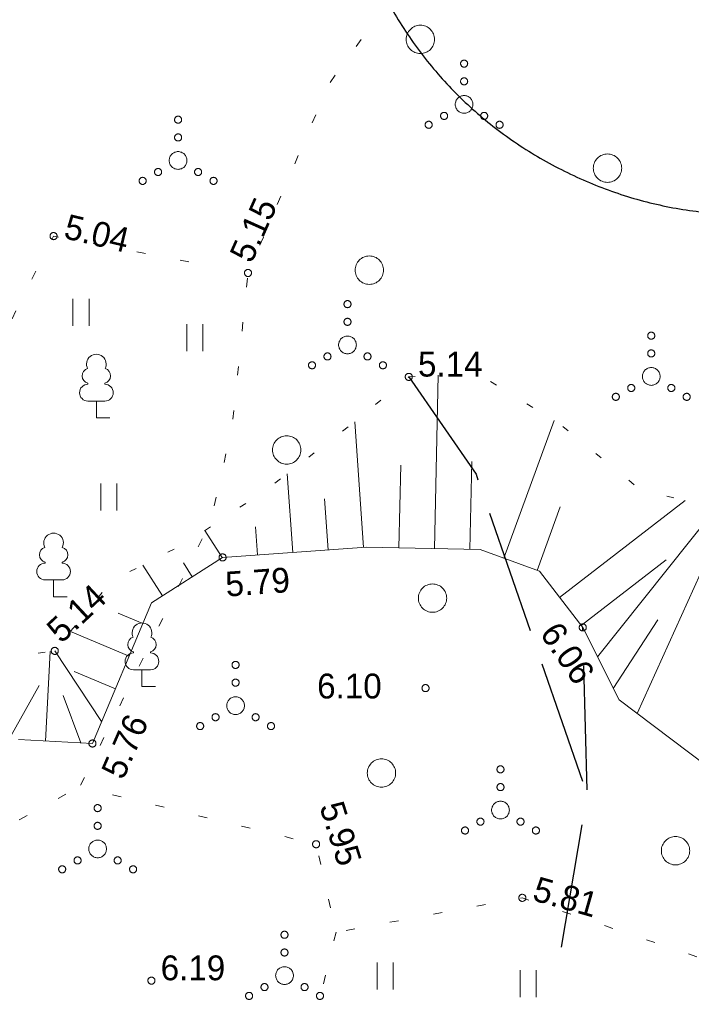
# Model space of a CAD drawing. Header units: metres. Extents: x 538891 to 1080079, y 6588829 to 13178720.
# Tile 185 of 256: x 539945 to 539964, y 6589059 to 6589086. Entities that reach past the tile are written whole.
import ezdxf

# ---------------------------------------------------------------- set-up
doc = ezdxf.new("R2010")
doc.units = ezdxf.units.M
doc.header["$LTSCALE"] = 0.4
for name, pattern in [('KOLVIK', [3.125, 0.625, -2.5]), ('NOLVAALL', [3, 0.5, -2.5]), ('TEERADA', [11.25, 8.75, -2.5])]:
    doc.linetypes.add(name, pattern=pattern)
doc.layers.add('DENDRO', color=7, linetype='Continuous')
doc.layers.add('GEO', color=7, linetype='Continuous')
doc.styles.add('HK Explorer Book', font='txt')

# ---------------------------------------------------------------- blocks, each defined once
blk = doc.blocks.new('VQSA')
at = {"color": 7, "linetype": 'Continuous', "lineweight": 9, "flags": 128}
for points in [[(0.2, 2.3), (0.199, 2.28), (0.196, 2.261), (0.191, 2.242), (0.185, 2.223), (0.176, 2.206), (0.166, 2.189), (0.155, 2.173), (0.141, 2.159), (0.127, 2.145), (0.111, 2.134), (0.094, 2.124), (0.077, 2.115), (0.058, 2.109), (0.039, 2.104), (0.02, 2.101), (0, 2.1), (-0.02, 2.101), (-0.039, 2.104), (-0.058, 2.109), (-0.077, 2.115), (-0.094, 2.124), (-0.111, 2.134), (-0.127, 2.145), (-0.141, 2.159), (-0.155, 2.173), (-0.166, 2.189), (-0.176, 2.206), (-0.185, 2.223), (-0.191, 2.242), (-0.196, 2.261), (-0.199, 2.28), (-0.2, 2.3), (-0.199, 2.32), (-0.196, 2.339), (-0.191, 2.358), (-0.185, 2.377), (-0.176, 2.394), (-0.166, 2.411), (-0.155, 2.427), (-0.141, 2.441), (-0.127, 2.455), (-0.111, 2.466), (-0.094, 2.476), (-0.077, 2.485), (-0.058, 2.491), (-0.039, 2.496), (-0.02, 2.499), (0, 2.5), (0.02, 2.499), (0.039, 2.496), (0.058, 2.491), (0.077, 2.485), (0.094, 2.476), (0.111, 2.466), (0.127, 2.455), (0.141, 2.441), (0.155, 2.427), (0.166, 2.411), (0.176, 2.394), (0.185, 2.377), (0.191, 2.358), (0.196, 2.339), (0.199, 2.32)], [(0.2, 1.3), (0.199, 1.28), (0.196, 1.261), (0.191, 1.242), (0.185, 1.223), (0.176, 1.206), (0.166, 1.189), (0.155, 1.173), (0.141, 1.159), (0.127, 1.145), (0.111, 1.134), (0.094, 1.124), (0.077, 1.115), (0.058, 1.109), (0.039, 1.104), (0.02, 1.101), (0, 1.1), (-0.02, 1.101), (-0.039, 1.104), (-0.058, 1.109), (-0.077, 1.115), (-0.094, 1.124), (-0.111, 1.134), (-0.127, 1.145), (-0.141, 1.159), (-0.155, 1.173), (-0.166, 1.189), (-0.176, 1.206), (-0.185, 1.223), (-0.191, 1.242), (-0.196, 1.261), (-0.199, 1.28), (-0.2, 1.3), (-0.199, 1.32), (-0.196, 1.339), (-0.191, 1.358), (-0.185, 1.377), (-0.176, 1.394), (-0.166, 1.411), (-0.155, 1.427), (-0.141, 1.441), (-0.127, 1.455), (-0.111, 1.466), (-0.094, 1.476), (-0.077, 1.485), (-0.058, 1.491), (-0.039, 1.496), (-0.02, 1.499), (0, 1.5), (0.02, 1.499), (0.039, 1.496), (0.058, 1.491), (0.077, 1.485), (0.094, 1.476), (0.111, 1.466), (0.127, 1.455), (0.141, 1.441), (0.155, 1.427), (0.166, 1.411), (0.176, 1.394), (0.185, 1.377), (0.191, 1.358), (0.196, 1.339), (0.199, 1.32)], [(0.5, 0), (0.498, -0.049), (0.49, -0.098), (0.478, -0.145), (0.462, -0.191), (0.441, -0.236), (0.416, -0.278), (0.387, -0.317), (0.354, -0.354), (0.317, -0.387), (0.278, -0.416), (0.236, -0.441), (0.191, -0.462), (0.145, -0.478), (0.098, -0.49), (0.049, -0.498), (0, -0.5), (-0.049, -0.498), (-0.098, -0.49), (-0.145, -0.478), (-0.191, -0.462), (-0.236, -0.441), (-0.278, -0.416), (-0.317, -0.387), (-0.354, -0.354), (-0.387, -0.317), (-0.416, -0.278), (-0.441, -0.236), (-0.462, -0.191), (-0.478, -0.145), (-0.49, -0.098), (-0.498, -0.049), (-0.5, 0), (-0.498, 0.049), (-0.49, 0.098), (-0.478, 0.145), (-0.462, 0.191), (-0.441, 0.236), (-0.416, 0.278), (-0.387, 0.317), (-0.354, 0.354), (-0.317, 0.387), (-0.278, 0.416), (-0.236, 0.441), (-0.191, 0.462), (-0.145, 0.478), (-0.098, 0.49), (-0.049, 0.498), (0, 0.5), (0.049, 0.498), (0.098, 0.49), (0.145, 0.478), (0.191, 0.462), (0.236, 0.441), (0.278, 0.416), (0.317, 0.387), (0.354, 0.354), (0.387, 0.317), (0.416, 0.278), (0.441, 0.236), (0.462, 0.191), (0.478, 0.145), (0.49, 0.098), (0.498, 0.049)], [(-0.93, -0.65), (-0.931, -0.67), (-0.934, -0.689), (-0.939, -0.708), (-0.945, -0.727), (-0.954, -0.744), (-0.964, -0.761), (-0.975, -0.777), (-0.989, -0.791), (-1.003, -0.805), (-1.019, -0.816), (-1.036, -0.826), (-1.053, -0.835), (-1.072, -0.841), (-1.091, -0.846), (-1.11, -0.849), (-1.13, -0.85), (-1.15, -0.849), (-1.169, -0.846), (-1.188, -0.841), (-1.207, -0.835), (-1.224, -0.826), (-1.241, -0.816), (-1.257, -0.805), (-1.271, -0.791), (-1.285, -0.777), (-1.296, -0.761), (-1.306, -0.744), (-1.315, -0.727), (-1.321, -0.708), (-1.326, -0.689), (-1.329, -0.67), (-1.33, -0.65), (-1.329, -0.63), (-1.326, -0.611), (-1.321, -0.592), (-1.315, -0.573), (-1.306, -0.556), (-1.296, -0.539), (-1.285, -0.523), (-1.271, -0.509), (-1.257, -0.495), (-1.241, -0.484), (-1.224, -0.474), (-1.207, -0.465), (-1.188, -0.459), (-1.169, -0.454), (-1.15, -0.451), (-1.13, -0.45), (-1.11, -0.451), (-1.091, -0.454), (-1.072, -0.459), (-1.053, -0.465), (-1.036, -0.474), (-1.019, -0.484), (-1.003, -0.495), (-0.989, -0.509), (-0.975, -0.523), (-0.964, -0.539), (-0.954, -0.556), (-0.945, -0.573), (-0.939, -0.592), (-0.934, -0.611), (-0.931, -0.63)], [(1.33, -0.65), (1.329, -0.67), (1.326, -0.689), (1.321, -0.708), (1.315, -0.727), (1.306, -0.744), (1.296, -0.761), (1.285, -0.777), (1.271, -0.791), (1.257, -0.805), (1.241, -0.816), (1.224, -0.826), (1.207, -0.835), (1.188, -0.841), (1.169, -0.846), (1.15, -0.849), (1.13, -0.85), (1.11, -0.849), (1.091, -0.846), (1.072, -0.841), (1.053, -0.835), (1.036, -0.826), (1.019, -0.816), (1.003, -0.805), (0.989, -0.791), (0.975, -0.777), (0.964, -0.761), (0.954, -0.744), (0.945, -0.727), (0.939, -0.708), (0.934, -0.689), (0.931, -0.67), (0.93, -0.65), (0.931, -0.63), (0.934, -0.611), (0.939, -0.592), (0.945, -0.573), (0.954, -0.556), (0.964, -0.539), (0.975, -0.523), (0.989, -0.509), (1.003, -0.495), (1.019, -0.484), (1.036, -0.474), (1.053, -0.465), (1.072, -0.459), (1.091, -0.454), (1.11, -0.451), (1.13, -0.45), (1.15, -0.451), (1.169, -0.454), (1.188, -0.459), (1.207, -0.465), (1.224, -0.474), (1.241, -0.484), (1.257, -0.495), (1.271, -0.509), (1.285, -0.523), (1.296, -0.539), (1.306, -0.556), (1.315, -0.573), (1.321, -0.592), (1.326, -0.611), (1.329, -0.63)], [(-1.8, -1.15), (-1.801, -1.17), (-1.804, -1.189), (-1.809, -1.208), (-1.815, -1.227), (-1.824, -1.244), (-1.834, -1.261), (-1.845, -1.277), (-1.859, -1.291), (-1.873, -1.305), (-1.889, -1.316), (-1.906, -1.326), (-1.923, -1.335), (-1.942, -1.341), (-1.961, -1.346), (-1.98, -1.349), (-2, -1.35), (-2.02, -1.349), (-2.039, -1.346), (-2.058, -1.341), (-2.077, -1.335), (-2.094, -1.326), (-2.111, -1.316), (-2.127, -1.305), (-2.141, -1.291), (-2.155, -1.277), (-2.166, -1.261), (-2.176, -1.244), (-2.185, -1.227), (-2.191, -1.208), (-2.196, -1.189), (-2.199, -1.17), (-2.2, -1.15), (-2.199, -1.13), (-2.196, -1.111), (-2.191, -1.092), (-2.185, -1.073), (-2.176, -1.056), (-2.166, -1.039), (-2.155, -1.023), (-2.141, -1.009), (-2.127, -0.995), (-2.111, -0.984), (-2.094, -0.974), (-2.077, -0.965), (-2.058, -0.959), (-2.039, -0.954), (-2.02, -0.951), (-2, -0.95), (-1.98, -0.951), (-1.961, -0.954), (-1.942, -0.959), (-1.923, -0.965), (-1.906, -0.974), (-1.889, -0.984), (-1.873, -0.995), (-1.859, -1.009), (-1.845, -1.023), (-1.834, -1.039), (-1.824, -1.056), (-1.815, -1.073), (-1.809, -1.092), (-1.804, -1.111), (-1.801, -1.13)], [(2.2, -1.15), (2.199, -1.17), (2.196, -1.189), (2.191, -1.208), (2.185, -1.227), (2.176, -1.244), (2.166, -1.261), (2.155, -1.277), (2.141, -1.291), (2.127, -1.305), (2.111, -1.316), (2.094, -1.326), (2.077, -1.335), (2.058, -1.341), (2.039, -1.346), (2.02, -1.349), (2, -1.35), (1.98, -1.349), (1.961, -1.346), (1.942, -1.341), (1.923, -1.335), (1.906, -1.326), (1.889, -1.316), (1.873, -1.305), (1.859, -1.291), (1.845, -1.277), (1.834, -1.261), (1.824, -1.244), (1.815, -1.227), (1.809, -1.208), (1.804, -1.189), (1.801, -1.17), (1.8, -1.15), (1.801, -1.13), (1.804, -1.111), (1.809, -1.092), (1.815, -1.073), (1.824, -1.056), (1.834, -1.039), (1.845, -1.023), (1.859, -1.009), (1.873, -0.995), (1.889, -0.984), (1.906, -0.974), (1.923, -0.965), (1.942, -0.959), (1.961, -0.954), (1.98, -0.951), (2, -0.95), (2.02, -0.951), (2.039, -0.954), (2.058, -0.959), (2.077, -0.965), (2.094, -0.974), (2.111, -0.984), (2.127, -0.995), (2.141, -1.009), (2.155, -1.023), (2.166, -1.039), (2.176, -1.056), (2.185, -1.073), (2.191, -1.092), (2.196, -1.111), (2.199, -1.13)]]:
    blk.add_lwpolyline(points, close=True, dxfattribs=at)
blk = doc.blocks.new('LEHTP1')
at = {"color": 252, "linetype": 'Continuous', "lineweight": 9, "true_color": 0x888888}
for p, q in [((-0.48, 1.96), (-0.48, 1.9)), ((0.48, 1.96), (0.48, 1.9)), ((0.48, 0.95), (-0.48, 0.95)), ((0, 0), (0, 0.95)), ((0.76, 0), (0, 0))]:
    blk.add_line(p, q, dxfattribs=at)
for centre, radius, start, end in [((0, 3.04), 0.554, 332.5799, 207.4201), ((-0.38, 2.375), 0.425, 105.2441, 257.079), ((0.38, 2.375), 0.425, 282.921, 74.7559), ((-0.475, 1.425), 0.475, 90, 270), ((0.475, 1.425), 0.475, 270, 90)]:
    blk.add_arc(centre, radius, start, end, dxfattribs=at)
blk = doc.blocks.new('METS')
at = {"color": 7, "linetype": 'Continuous', "lineweight": 9, "flags": 128}
blk.add_lwpolyline([(0.8, 0), (0.796, -0.078), (0.785, -0.156), (0.766, -0.232), (0.739, -0.306), (0.706, -0.377), (0.665, -0.444), (0.618, -0.508), (0.566, -0.566), (0.508, -0.618), (0.444, -0.665), (0.377, -0.706), (0.306, -0.739), (0.232, -0.766), (0.156, -0.785), (0.078, -0.796), (0, -0.8), (-0.078, -0.796), (-0.156, -0.785), (-0.232, -0.766), (-0.306, -0.739), (-0.377, -0.706), (-0.444, -0.665), (-0.508, -0.618), (-0.566, -0.566), (-0.618, -0.508), (-0.665, -0.444), (-0.706, -0.377), (-0.739, -0.306), (-0.766, -0.232), (-0.785, -0.156), (-0.796, -0.078), (-0.8, 0), (-0.796, 0.078), (-0.785, 0.156), (-0.766, 0.232), (-0.739, 0.306), (-0.706, 0.377), (-0.665, 0.444), (-0.618, 0.508), (-0.566, 0.566), (-0.508, 0.618), (-0.444, 0.665), (-0.377, 0.706), (-0.306, 0.739), (-0.232, 0.766), (-0.156, 0.785), (-0.078, 0.796), (0, 0.8), (0.078, 0.796), (0.156, 0.785), (0.232, 0.766), (0.306, 0.739), (0.377, 0.706), (0.444, 0.665), (0.508, 0.618), (0.566, 0.566), (0.618, 0.508), (0.665, 0.444), (0.706, 0.377), (0.739, 0.306), (0.766, 0.232), (0.785, 0.156), (0.796, 0.078)], close=True, dxfattribs=at)
blk = doc.blocks.new('HEIN')
at = {"color": 7, "linetype": 'Continuous', "lineweight": 9}
for p, q in [((-0.455, 0.761), (-0.455, -0.761)), ((0.455, 0.761), (0.455, -0.761))]:
    blk.add_line(p, q, dxfattribs=at)

msp = doc.modelspace()

# ---------------------------------------------------------------- linework, layer by layer
at = {"layer": 'DENDRO', "color": 5, "linetype": 'Continuous', "lineweight": 25, "true_color": 0x0000ff}
msp.add_open_spline([(539971.4425, 6589082.7741), (539968.8162, 6589081.121), (539962.5906, 6589080.8383), (539957.06, 6589083.6548), (539953.7064, 6589088.8158), (539953.4284, 6589094.9385), (539956.3004, 6589100.3823), (539961.5529, 6589103.6885), (539967.7785, 6589103.9712), (539973.3091, 6589101.1547), (539976.6627, 6589095.9937), (539976.9407, 6589089.871), (539974.0687, 6589084.4272), (539971.4425, 6589082.7741)], degree=2, dxfattribs=at)
at = {"layer": 'GEO', "color": 8, "linetype": 'Continuous', "lineweight": 9, "true_color": 0x7d7d7d}
for p, q in [((539956.2593, 6589071.5454), (539956.3629, 6589076.4362)), ((539954.26, 6589071.5803), (539954.0094, 6589075.1229)), ((539958.216, 6589071.2754), (539959.6398, 6589075.1613)), ((539957.2591, 6589071.5242), (539957.3117, 6589074.0082)), ((539955.2596, 6589071.5666), (539955.3091, 6589073.9045)), ((539952.265, 6589071.4392), (539952.108, 6589073.6587)), ((539953.2625, 6589071.5098), (539953.1606, 6589072.9503)), ((539959.79, 6589070.1725), (539963.3318, 6589072.9066)), ((539959.155, 6589070.9314), (539959.8116, 6589072.7236)), ((539960.8603, 6589068.4941), (539964.2166, 6589072.7017)), ((539961.9806, 6589066.8934), (539964.6823, 6589072.8832)), ((539951.2675, 6589071.3686), (539951.2111, 6589072.1655)), ((539950.272, 6589071.292), (539949.7828, 6589072.0593)), ((539960.401, 6589069.3809), (539962.7998, 6589071.2327)), ((539948.5855, 6589070.2169), (539948.0324, 6589071.0845)), ((539949.4287, 6589070.7544), (539949.178, 6589071.1477)), ((539948.0318, 6589069.4353), (539947.339, 6589069.7262)), ((539961.3079, 6589067.5998), (539962.5596, 6589069.5382)), ((539947.6445, 6589068.5133), (539945.9892, 6589069.2085)), ((539945.2836, 6589066.1197), (539945.4161, 6589068.644)), ((539946.8701, 6589066.6693), (539945.546, 6589068.663)), ((539947.2573, 6589067.5913), (539946.0901, 6589068.0815)), ((539944.3157, 6589066.2784), (539945.1041, 6589067.6838)), ((539946.2822, 6589066.0672), (539945.7886, 6589067.4081))]:
    msp.add_line(p, q, dxfattribs=at)
at = {"layer": 'GEO', "color": 252, "linetype": 'KOLVIK', "lineweight": 9, "true_color": 0x888888, "flags": 128}
msp.add_lwpolyline([(539984.522, 6589098.694), (539984.522, 6589098.694), (539974.019, 6589095.662), (539965.5961, 6589090.666), (539959.519, 6589090.074), (539955.696, 6589087.9885), (539953.2771, 6589084.6403), (539951, 6589079.322), (539950.548, 6589074.951), (539949.935, 6589072.291), (539946.251, 6589064.829), (539952.921, 6589063.209), (539953.483, 6589060.726), (539958.74, 6589061.697), (539964.462, 6589059.766), (539967.095, 6589063.496), (539972.225, 6589062.963), (539974.542, 6589067.132), (539976.989, 6589067.171), (539979.337, 6589064.15), (539982.325, 6589061.479), (539985.496, 6589063.603), (539989.064, 6589061.941), (539994.114, 6589061.742), (539998.8914, 6589062.921), (539996.9688, 6589064.6602), (539994.9774, 6589066.7981), (539995.9095, 6589068.809), (539998.1976, 6589068.7878), (540000.1466, 6589067.3273), (540001.0955, 6589065.5992), (540001.3204, 6589065.9502), (540003.042, 6589067.4517), (540006.1286, 6589068.259), (540008.1311, 6589070.9266), (540009.0658, 6589076.2689), (540008.7516, 6589080.1858), (540010.6546, 6589081.1365), (540014.8016, 6589080.6013), (540019.8862, 6589078.4625), (540021.0387, 6589076.4656), (540021.7834, 6589073.2001), (540023.7278, 6589069.2318), (540026.4996, 6589069.5625), (540027.9889, 6589072.1254), (540031.549, 6589073.924), (540035.3838, 6589073.5278), (540038.279, 6589076.164), (540037.7884, 6589081.1445), (540034.217, 6589083.919), (540030.958, 6589084.796), (540030.2224, 6589088.6472), (540027.6748, 6589093.2835), (540023.1897, 6589096.2129), (540017.6836, 6589096.9783), (540012.8567, 6589097.8552), (540007.079, 6589101.1435), (540004.5193, 6589105.9663), (540004.3231, 6589108.5059), (540005.5634, 6589112.9149), (540006.342, 6589114.5863), (540009.5145, 6589115.0761), (540012.1968, 6589114.8456), (540016.0615, 6589113.9523), (540022.1469, 6589110.7249), (540023.5024, 6589109.5722), (540026.9448, 6589108.1043), (540033.5494, 6589106.4329), (540035.9144, 6589106.0295), (540037.8467, 6589106.577), (540040.1689, 6589108.4702), (540041.545, 6589109.755), (540042.7, 6589113.946), (540044.1489, 6589116.6096), (540043.613, 6589118.267), (540041.105, 6589118.842), (540039.426, 6589123.077), (540034.705, 6589127.7), (540032.126, 6589127.1745), (540030.421, 6589124.696), (540025.961, 6589122.434), (540024.699, 6589120.731), (540024.712, 6589117.073), (540021.355, 6589116.474), (540019.893, 6589119.289), (540019.0711, 6589122.7333), (540016.1456, 6589125.2342), (540013.241, 6589124.804), (540015.386, 6589118.02), (540009.028, 6589116.127), (540008.111, 6589119.565), (540005.86, 6589121.732), (540007.9085, 6589124.5897), (540011.006, 6589125.976), (540012.231, 6589129.538), (540008.645, 6589130.842), (540008.584, 6589132.991), (540011.794, 6589134.431), (540010.649, 6589136.878), (540005.925, 6589136.641), (540003.432, 6589136.188), (540003.125, 6589138.021), (540010.477, 6589142.435), (540010.251, 6589147.979), (540009.136, 6589153.282), (540003.726, 6589153.959), (540000.5023, 6589152.8736), (539998.96, 6589149.876), (539995.335, 6589147.182), (539992.51, 6589144.958), (539991.652, 6589139.454), (539991.1181, 6589136.8511), (539989.8197, 6589135.0237), (539985.7047, 6589132.5568), (539982.307, 6589131.375), (539980.155, 6589127.92), (539983.143, 6589124.484), (539984.173, 6589119.859), (539986.619, 6589115.809), (539987.8582, 6589114.0962), (539988.05, 6589106.876), (539984.9363, 6589104.6475), (539984.705, 6589103.186), (539984.9795, 6589100.9925), (539984.522, 6589098.694)], close=True, dxfattribs=at)
for points in [[(539956.1391, 6589088.2302), (539950.4473, 6589090.7461), (539949.332, 6589091.831), (539946.8688, 6589093.5061), (539945.8449, 6589094.3183), (539944.019, 6589096.693), (539940.9914, 6589096.2374), (539938.763, 6589094.715), (539937.6755, 6589092.5442), (539937.034, 6589089.638), (539934.805, 6589085.693), (539933.733, 6589084.97), (539934.709, 6589083.655), (539934.6263, 6589080.9514), (539932.771, 6589078.655), (539930.5277, 6589079.606), (539930.13, 6589085.956), (539930.5539, 6589088.5977), (539930.189, 6589090.861), (539928.6874, 6589091.2184), (539926.323, 6589091.085), (539925.818, 6589090.3639), (539925.615, 6589088.825), (539925.691, 6589084.5184), (539924.3254, 6589079.2369), (539921.907, 6589077.27), (539921.902, 6589079.713), (539921.24, 6589081.722), (539919.731, 6589086.06), (539918.603, 6589084.649), (539916.9518, 6589082.7847), (539916.227, 6589078.615), (539917.073, 6589075.993), (539916.7935, 6589074.5927), (539917.2031, 6589071.0518), (539922.746, 6589069.458), (539924.313, 6589067.4789), (539927.778, 6589064.365), (539930.516, 6589065.431), (539933.448, 6589069.719), (539934.158, 6589070.228), (539935.696, 6589072.738), (539935.922, 6589073.914), (539943.417, 6589076.191), (539945.514, 6589080.361), (539950.2382, 6589079.4663)], [(539953.483, 6589060.726), (539952.581, 6589057.002), (539949.514, 6589054.22), (539946.027, 6589052.386), (539942.819, 6589050.012), (539939.566, 6589047.644), (539937.6738, 6589050.4645), (539937.648, 6589053.838), (539939.043, 6589060.537), (539941.031, 6589061.986), (539946.251, 6589064.829)]]:
    msp.add_lwpolyline(points, dxfattribs=at)
at = {"layer": 'GEO', "color": 8, "linetype": 'Continuous', "lineweight": 9, "true_color": 0x7d7d7d, "flags": 128}
for points in [[(539945.614, 6589080.361), (539945.6135, 6589080.3512), (539945.6121, 6589080.3415), (539945.6097, 6589080.332), (539945.6064, 6589080.3227), (539945.6022, 6589080.3139), (539945.5971, 6589080.3054), (539945.5913, 6589080.2976), (539945.5847, 6589080.2903), (539945.5774, 6589080.2837), (539945.5696, 6589080.2779), (539945.5611, 6589080.2728), (539945.5523, 6589080.2686), (539945.543, 6589080.2653), (539945.5335, 6589080.2629), (539945.5238, 6589080.2615), (539945.514, 6589080.261), (539945.5042, 6589080.2615), (539945.4945, 6589080.2629), (539945.485, 6589080.2653), (539945.4757, 6589080.2686), (539945.4669, 6589080.2728), (539945.4584, 6589080.2779), (539945.4506, 6589080.2837), (539945.4433, 6589080.2903), (539945.4367, 6589080.2976), (539945.4309, 6589080.3054), (539945.4258, 6589080.3139), (539945.4216, 6589080.3227), (539945.4183, 6589080.332), (539945.4159, 6589080.3415), (539945.4145, 6589080.3512), (539945.414, 6589080.361), (539945.4145, 6589080.3708), (539945.4159, 6589080.3805), (539945.4183, 6589080.39), (539945.4216, 6589080.3993), (539945.4258, 6589080.4081), (539945.4309, 6589080.4166), (539945.4367, 6589080.4244), (539945.4433, 6589080.4317), (539945.4506, 6589080.4383), (539945.4584, 6589080.4441), (539945.4669, 6589080.4492), (539945.4757, 6589080.4534), (539945.485, 6589080.4567), (539945.4945, 6589080.4591), (539945.5042, 6589080.4605), (539945.514, 6589080.461), (539945.5238, 6589080.4605), (539945.5335, 6589080.4591), (539945.543, 6589080.4567), (539945.5523, 6589080.4534), (539945.5611, 6589080.4492), (539945.5696, 6589080.4441), (539945.5774, 6589080.4383), (539945.5847, 6589080.4317), (539945.5913, 6589080.4244), (539945.5971, 6589080.4166), (539945.6022, 6589080.4081), (539945.6064, 6589080.3993), (539945.6097, 6589080.39), (539945.6121, 6589080.3805), (539945.6135, 6589080.3708)], [(539951.1, 6589079.322), (539951.0995, 6589079.3122), (539951.0981, 6589079.3025), (539951.0957, 6589079.293), (539951.0924, 6589079.2837), (539951.0882, 6589079.2749), (539951.0831, 6589079.2664), (539951.0773, 6589079.2586), (539951.0707, 6589079.2513), (539951.0634, 6589079.2447), (539951.0556, 6589079.2389), (539951.0471, 6589079.2338), (539951.0383, 6589079.2296), (539951.029, 6589079.2263), (539951.0195, 6589079.2239), (539951.0098, 6589079.2225), (539951, 6589079.222), (539950.9902, 6589079.2225), (539950.9805, 6589079.2239), (539950.971, 6589079.2263), (539950.9617, 6589079.2296), (539950.9529, 6589079.2338), (539950.9444, 6589079.2389), (539950.9366, 6589079.2447), (539950.9293, 6589079.2513), (539950.9227, 6589079.2586), (539950.9169, 6589079.2664), (539950.9118, 6589079.2749), (539950.9076, 6589079.2837), (539950.9043, 6589079.293), (539950.9019, 6589079.3025), (539950.9005, 6589079.3122), (539950.9, 6589079.322), (539950.9005, 6589079.3318), (539950.9019, 6589079.3415), (539950.9043, 6589079.351), (539950.9076, 6589079.3603), (539950.9118, 6589079.3691), (539950.9169, 6589079.3776), (539950.9227, 6589079.3854), (539950.9293, 6589079.3927), (539950.9366, 6589079.3993), (539950.9444, 6589079.4051), (539950.9529, 6589079.4102), (539950.9617, 6589079.4144), (539950.971, 6589079.4177), (539950.9805, 6589079.4201), (539950.9902, 6589079.4215), (539951, 6589079.422), (539951.0098, 6589079.4215), (539951.0195, 6589079.4201), (539951.029, 6589079.4177), (539951.0383, 6589079.4144), (539951.0471, 6589079.4102), (539951.0556, 6589079.4051), (539951.0634, 6589079.3993), (539951.0707, 6589079.3927), (539951.0773, 6589079.3854), (539951.0831, 6589079.3776), (539951.0882, 6589079.3691), (539951.0924, 6589079.3603), (539951.0957, 6589079.351), (539951.0981, 6589079.3415), (539951.0995, 6589079.3318)], [(539955.636, 6589076.39), (539955.6355, 6589076.3802), (539955.6341, 6589076.3705), (539955.6317, 6589076.361), (539955.6284, 6589076.3517), (539955.6242, 6589076.3429), (539955.6191, 6589076.3344), (539955.6133, 6589076.3266), (539955.6067, 6589076.3193), (539955.5994, 6589076.3127), (539955.5916, 6589076.3069), (539955.5831, 6589076.3018), (539955.5743, 6589076.2976), (539955.565, 6589076.2943), (539955.5555, 6589076.2919), (539955.5458, 6589076.2905), (539955.536, 6589076.29), (539955.5262, 6589076.2905), (539955.5165, 6589076.2919), (539955.507, 6589076.2943), (539955.4977, 6589076.2976), (539955.4889, 6589076.3018), (539955.4804, 6589076.3069), (539955.4726, 6589076.3127), (539955.4653, 6589076.3193), (539955.4587, 6589076.3266), (539955.4529, 6589076.3344), (539955.4478, 6589076.3429), (539955.4436, 6589076.3517), (539955.4403, 6589076.361), (539955.4379, 6589076.3705), (539955.4365, 6589076.3802), (539955.436, 6589076.39), (539955.4365, 6589076.3998), (539955.4379, 6589076.4095), (539955.4403, 6589076.419), (539955.4436, 6589076.4283), (539955.4478, 6589076.4371), (539955.4529, 6589076.4456), (539955.4587, 6589076.4534), (539955.4653, 6589076.4607), (539955.4726, 6589076.4673), (539955.4804, 6589076.4731), (539955.4889, 6589076.4782), (539955.4977, 6589076.4824), (539955.507, 6589076.4857), (539955.5165, 6589076.4881), (539955.5262, 6589076.4895), (539955.536, 6589076.49), (539955.5458, 6589076.4895), (539955.5555, 6589076.4881), (539955.565, 6589076.4857), (539955.5743, 6589076.4824), (539955.5831, 6589076.4782), (539955.5916, 6589076.4731), (539955.5994, 6589076.4673), (539955.6067, 6589076.4607), (539955.6133, 6589076.4534), (539955.6191, 6589076.4456), (539955.6242, 6589076.4371), (539955.6284, 6589076.4283), (539955.6317, 6589076.419), (539955.6341, 6589076.4095), (539955.6355, 6589076.3998)], [(539950.383, 6589071.299), (539950.3825, 6589071.2892), (539950.3811, 6589071.2795), (539950.3787, 6589071.27), (539950.3754, 6589071.2607), (539950.3712, 6589071.2519), (539950.3661, 6589071.2434), (539950.3603, 6589071.2356), (539950.3537, 6589071.2283), (539950.3464, 6589071.2217), (539950.3386, 6589071.2159), (539950.3301, 6589071.2108), (539950.3213, 6589071.2066), (539950.312, 6589071.2033), (539950.3025, 6589071.2009), (539950.2928, 6589071.1995), (539950.283, 6589071.199), (539950.2732, 6589071.1995), (539950.2635, 6589071.2009), (539950.254, 6589071.2033), (539950.2447, 6589071.2066), (539950.2359, 6589071.2108), (539950.2274, 6589071.2159), (539950.2196, 6589071.2217), (539950.2123, 6589071.2283), (539950.2057, 6589071.2356), (539950.1999, 6589071.2434), (539950.1948, 6589071.2519), (539950.1906, 6589071.2607), (539950.1873, 6589071.27), (539950.1849, 6589071.2795), (539950.1835, 6589071.2892), (539950.183, 6589071.299), (539950.1835, 6589071.3088), (539950.1849, 6589071.3185), (539950.1873, 6589071.328), (539950.1906, 6589071.3373), (539950.1948, 6589071.3461), (539950.1999, 6589071.3546), (539950.2057, 6589071.3624), (539950.2123, 6589071.3697), (539950.2196, 6589071.3763), (539950.2274, 6589071.3821), (539950.2359, 6589071.3872), (539950.2447, 6589071.3914), (539950.254, 6589071.3947), (539950.2635, 6589071.3971), (539950.2732, 6589071.3985), (539950.283, 6589071.399), (539950.2928, 6589071.3985), (539950.3025, 6589071.3971), (539950.312, 6589071.3947), (539950.3213, 6589071.3914), (539950.3301, 6589071.3872), (539950.3386, 6589071.3821), (539950.3464, 6589071.3763), (539950.3537, 6589071.3697), (539950.3603, 6589071.3624), (539950.3661, 6589071.3546), (539950.3712, 6589071.3461), (539950.3754, 6589071.3373), (539950.3787, 6589071.328), (539950.3811, 6589071.3185), (539950.3825, 6589071.3088)], [(539960.545, 6589069.324), (539960.5445, 6589069.3142), (539960.5431, 6589069.3045), (539960.5407, 6589069.295), (539960.5374, 6589069.2857), (539960.5332, 6589069.2769), (539960.5281, 6589069.2684), (539960.5223, 6589069.2606), (539960.5157, 6589069.2533), (539960.5084, 6589069.2467), (539960.5006, 6589069.2409), (539960.4921, 6589069.2358), (539960.4833, 6589069.2316), (539960.474, 6589069.2283), (539960.4645, 6589069.2259), (539960.4548, 6589069.2245), (539960.445, 6589069.224), (539960.4352, 6589069.2245), (539960.4255, 6589069.2259), (539960.416, 6589069.2283), (539960.4067, 6589069.2316), (539960.3979, 6589069.2358), (539960.3894, 6589069.2409), (539960.3816, 6589069.2467), (539960.3743, 6589069.2533), (539960.3677, 6589069.2606), (539960.3619, 6589069.2684), (539960.3568, 6589069.2769), (539960.3526, 6589069.2857), (539960.3493, 6589069.295), (539960.3469, 6589069.3045), (539960.3455, 6589069.3142), (539960.345, 6589069.324), (539960.3455, 6589069.3338), (539960.3469, 6589069.3435), (539960.3493, 6589069.353), (539960.3526, 6589069.3623), (539960.3568, 6589069.3711), (539960.3619, 6589069.3796), (539960.3677, 6589069.3874), (539960.3743, 6589069.3947), (539960.3816, 6589069.4013), (539960.3894, 6589069.4071), (539960.3979, 6589069.4122), (539960.4067, 6589069.4164), (539960.416, 6589069.4197), (539960.4255, 6589069.4221), (539960.4352, 6589069.4235), (539960.445, 6589069.424), (539960.4548, 6589069.4235), (539960.4645, 6589069.4221), (539960.474, 6589069.4197), (539960.4833, 6589069.4164), (539960.4921, 6589069.4122), (539960.5006, 6589069.4071), (539960.5084, 6589069.4013), (539960.5157, 6589069.3947), (539960.5223, 6589069.3874), (539960.5281, 6589069.3796), (539960.5332, 6589069.3711), (539960.5374, 6589069.3623), (539960.5407, 6589069.353), (539960.5431, 6589069.3435), (539960.5445, 6589069.3338)], [(539945.646, 6589068.663), (539945.6455, 6589068.6532), (539945.6441, 6589068.6435), (539945.6417, 6589068.634), (539945.6384, 6589068.6247), (539945.6342, 6589068.6159), (539945.6291, 6589068.6074), (539945.6233, 6589068.5996), (539945.6167, 6589068.5923), (539945.6094, 6589068.5857), (539945.6016, 6589068.5799), (539945.5931, 6589068.5748), (539945.5843, 6589068.5706), (539945.575, 6589068.5673), (539945.5655, 6589068.5649), (539945.5558, 6589068.5635), (539945.546, 6589068.563), (539945.5362, 6589068.5635), (539945.5265, 6589068.5649), (539945.517, 6589068.5673), (539945.5077, 6589068.5706), (539945.4989, 6589068.5748), (539945.4904, 6589068.5799), (539945.4826, 6589068.5857), (539945.4753, 6589068.5923), (539945.4687, 6589068.5996), (539945.4629, 6589068.6074), (539945.4578, 6589068.6159), (539945.4536, 6589068.6247), (539945.4503, 6589068.634), (539945.4479, 6589068.6435), (539945.4465, 6589068.6532), (539945.446, 6589068.663), (539945.4465, 6589068.6728), (539945.4479, 6589068.6825), (539945.4503, 6589068.692), (539945.4536, 6589068.7013), (539945.4578, 6589068.7101), (539945.4629, 6589068.7186), (539945.4687, 6589068.7264), (539945.4753, 6589068.7337), (539945.4826, 6589068.7403), (539945.4904, 6589068.7461), (539945.4989, 6589068.7512), (539945.5077, 6589068.7554), (539945.517, 6589068.7587), (539945.5265, 6589068.7611), (539945.5362, 6589068.7625), (539945.546, 6589068.763), (539945.5558, 6589068.7625), (539945.5655, 6589068.7611), (539945.575, 6589068.7587), (539945.5843, 6589068.7554), (539945.5931, 6589068.7512), (539945.6016, 6589068.7461), (539945.6094, 6589068.7403), (539945.6167, 6589068.7337), (539945.6233, 6589068.7264), (539945.6291, 6589068.7186), (539945.6342, 6589068.7101), (539945.6384, 6589068.7013), (539945.6417, 6589068.692), (539945.6441, 6589068.6825), (539945.6455, 6589068.6728)], [(539956.109, 6589067.613), (539956.1085, 6589067.6032), (539956.1071, 6589067.5935), (539956.1047, 6589067.584), (539956.1014, 6589067.5747), (539956.0972, 6589067.5659), (539956.0921, 6589067.5574), (539956.0863, 6589067.5496), (539956.0797, 6589067.5423), (539956.0724, 6589067.5357), (539956.0646, 6589067.5299), (539956.0561, 6589067.5248), (539956.0473, 6589067.5206), (539956.038, 6589067.5173), (539956.0285, 6589067.5149), (539956.0188, 6589067.5135), (539956.009, 6589067.513), (539955.9992, 6589067.5135), (539955.9895, 6589067.5149), (539955.98, 6589067.5173), (539955.9707, 6589067.5206), (539955.9619, 6589067.5248), (539955.9534, 6589067.5299), (539955.9456, 6589067.5357), (539955.9383, 6589067.5423), (539955.9317, 6589067.5496), (539955.9259, 6589067.5574), (539955.9208, 6589067.5659), (539955.9166, 6589067.5747), (539955.9133, 6589067.584), (539955.9109, 6589067.5935), (539955.9095, 6589067.6032), (539955.909, 6589067.613), (539955.9095, 6589067.6228), (539955.9109, 6589067.6325), (539955.9133, 6589067.642), (539955.9166, 6589067.6513), (539955.9208, 6589067.6601), (539955.9259, 6589067.6686), (539955.9317, 6589067.6764), (539955.9383, 6589067.6837), (539955.9456, 6589067.6903), (539955.9534, 6589067.6961), (539955.9619, 6589067.7012), (539955.9707, 6589067.7054), (539955.98, 6589067.7087), (539955.9895, 6589067.7111), (539955.9992, 6589067.7125), (539956.009, 6589067.713), (539956.0188, 6589067.7125), (539956.0285, 6589067.7111), (539956.038, 6589067.7087), (539956.0473, 6589067.7054), (539956.0561, 6589067.7012), (539956.0646, 6589067.6961), (539956.0724, 6589067.6903), (539956.0797, 6589067.6837), (539956.0863, 6589067.6764), (539956.0921, 6589067.6686), (539956.0972, 6589067.6601), (539956.1014, 6589067.6513), (539956.1047, 6589067.642), (539956.1071, 6589067.6325), (539956.1085, 6589067.6228)], [(539946.71, 6589066.05), (539946.7095, 6589066.0402), (539946.7081, 6589066.0305), (539946.7057, 6589066.021), (539946.7024, 6589066.0117), (539946.6982, 6589066.0029), (539946.6931, 6589065.9944), (539946.6873, 6589065.9866), (539946.6807, 6589065.9793), (539946.6734, 6589065.9727), (539946.6656, 6589065.9669), (539946.6571, 6589065.9618), (539946.6483, 6589065.9576), (539946.639, 6589065.9543), (539946.6295, 6589065.9519), (539946.6198, 6589065.9505), (539946.61, 6589065.95), (539946.6002, 6589065.9505), (539946.5905, 6589065.9519), (539946.581, 6589065.9543), (539946.5717, 6589065.9576), (539946.5629, 6589065.9618), (539946.5544, 6589065.9669), (539946.5466, 6589065.9727), (539946.5393, 6589065.9793), (539946.5327, 6589065.9866), (539946.5269, 6589065.9944), (539946.5218, 6589066.0029), (539946.5176, 6589066.0117), (539946.5143, 6589066.021), (539946.5119, 6589066.0305), (539946.5105, 6589066.0402), (539946.51, 6589066.05), (539946.5105, 6589066.0598), (539946.5119, 6589066.0695), (539946.5143, 6589066.079), (539946.5176, 6589066.0883), (539946.5218, 6589066.0971), (539946.5269, 6589066.1056), (539946.5327, 6589066.1134), (539946.5393, 6589066.1207), (539946.5466, 6589066.1273), (539946.5544, 6589066.1331), (539946.5629, 6589066.1382), (539946.5717, 6589066.1424), (539946.581, 6589066.1457), (539946.5905, 6589066.1481), (539946.6002, 6589066.1495), (539946.61, 6589066.15), (539946.6198, 6589066.1495), (539946.6295, 6589066.1481), (539946.639, 6589066.1457), (539946.6483, 6589066.1424), (539946.6571, 6589066.1382), (539946.6656, 6589066.1331), (539946.6734, 6589066.1273), (539946.6807, 6589066.1207), (539946.6873, 6589066.1134), (539946.6931, 6589066.1056), (539946.6982, 6589066.0971), (539946.7024, 6589066.0883), (539946.7057, 6589066.079), (539946.7081, 6589066.0695), (539946.7095, 6589066.0598)], [(539953.021, 6589063.209), (539953.0205, 6589063.1992), (539953.0191, 6589063.1895), (539953.0167, 6589063.18), (539953.0134, 6589063.1707), (539953.0092, 6589063.1619), (539953.0041, 6589063.1534), (539952.9983, 6589063.1456), (539952.9917, 6589063.1383), (539952.9844, 6589063.1317), (539952.9766, 6589063.1259), (539952.9681, 6589063.1208), (539952.9593, 6589063.1166), (539952.95, 6589063.1133), (539952.9405, 6589063.1109), (539952.9308, 6589063.1095), (539952.921, 6589063.109), (539952.9112, 6589063.1095), (539952.9015, 6589063.1109), (539952.892, 6589063.1133), (539952.8827, 6589063.1166), (539952.8739, 6589063.1208), (539952.8654, 6589063.1259), (539952.8576, 6589063.1317), (539952.8503, 6589063.1383), (539952.8437, 6589063.1456), (539952.8379, 6589063.1534), (539952.8328, 6589063.1619), (539952.8286, 6589063.1707), (539952.8253, 6589063.18), (539952.8229, 6589063.1895), (539952.8215, 6589063.1992), (539952.821, 6589063.209), (539952.8215, 6589063.2188), (539952.8229, 6589063.2285), (539952.8253, 6589063.238), (539952.8286, 6589063.2473), (539952.8328, 6589063.2561), (539952.8379, 6589063.2646), (539952.8437, 6589063.2724), (539952.8503, 6589063.2797), (539952.8576, 6589063.2863), (539952.8654, 6589063.2921), (539952.8739, 6589063.2972), (539952.8827, 6589063.3014), (539952.892, 6589063.3047), (539952.9015, 6589063.3071), (539952.9112, 6589063.3085), (539952.921, 6589063.309), (539952.9308, 6589063.3085), (539952.9405, 6589063.3071), (539952.95, 6589063.3047), (539952.9593, 6589063.3014), (539952.9681, 6589063.2972), (539952.9766, 6589063.2921), (539952.9844, 6589063.2863), (539952.9917, 6589063.2797), (539952.9983, 6589063.2724), (539953.0041, 6589063.2646), (539953.0092, 6589063.2561), (539953.0134, 6589063.2473), (539953.0167, 6589063.238), (539953.0191, 6589063.2285), (539953.0205, 6589063.2188)], [(539958.84, 6589061.697), (539958.8395, 6589061.6872), (539958.8381, 6589061.6775), (539958.8357, 6589061.668), (539958.8324, 6589061.6587), (539958.8282, 6589061.6499), (539958.8231, 6589061.6414), (539958.8173, 6589061.6336), (539958.8107, 6589061.6263), (539958.8034, 6589061.6197), (539958.7956, 6589061.6139), (539958.7871, 6589061.6088), (539958.7783, 6589061.6046), (539958.769, 6589061.6013), (539958.7595, 6589061.5989), (539958.7498, 6589061.5975), (539958.74, 6589061.597), (539958.7302, 6589061.5975), (539958.7205, 6589061.5989), (539958.711, 6589061.6013), (539958.7017, 6589061.6046), (539958.6929, 6589061.6088), (539958.6844, 6589061.6139), (539958.6766, 6589061.6197), (539958.6693, 6589061.6263), (539958.6627, 6589061.6336), (539958.6569, 6589061.6414), (539958.6518, 6589061.6499), (539958.6476, 6589061.6587), (539958.6443, 6589061.668), (539958.6419, 6589061.6775), (539958.6405, 6589061.6872), (539958.64, 6589061.697), (539958.6405, 6589061.7068), (539958.6419, 6589061.7165), (539958.6443, 6589061.726), (539958.6476, 6589061.7353), (539958.6518, 6589061.7441), (539958.6569, 6589061.7526), (539958.6627, 6589061.7604), (539958.6693, 6589061.7677), (539958.6766, 6589061.7743), (539958.6844, 6589061.7801), (539958.6929, 6589061.7852), (539958.7017, 6589061.7894), (539958.711, 6589061.7927), (539958.7205, 6589061.7951), (539958.7302, 6589061.7965), (539958.74, 6589061.797), (539958.7498, 6589061.7965), (539958.7595, 6589061.7951), (539958.769, 6589061.7927), (539958.7783, 6589061.7894), (539958.7871, 6589061.7852), (539958.7956, 6589061.7801), (539958.8034, 6589061.7743), (539958.8107, 6589061.7677), (539958.8173, 6589061.7604), (539958.8231, 6589061.7526), (539958.8282, 6589061.7441), (539958.8324, 6589061.7353), (539958.8357, 6589061.726), (539958.8381, 6589061.7165), (539958.8395, 6589061.7068)], [(539948.375, 6589059.362), (539948.3745, 6589059.3522), (539948.3731, 6589059.3425), (539948.3707, 6589059.333), (539948.3674, 6589059.3237), (539948.3632, 6589059.3149), (539948.3581, 6589059.3064), (539948.3523, 6589059.2986), (539948.3457, 6589059.2913), (539948.3384, 6589059.2847), (539948.3306, 6589059.2789), (539948.3221, 6589059.2738), (539948.3133, 6589059.2696), (539948.304, 6589059.2663), (539948.2945, 6589059.2639), (539948.2848, 6589059.2625), (539948.275, 6589059.262), (539948.2652, 6589059.2625), (539948.2555, 6589059.2639), (539948.246, 6589059.2663), (539948.2367, 6589059.2696), (539948.2279, 6589059.2738), (539948.2194, 6589059.2789), (539948.2116, 6589059.2847), (539948.2043, 6589059.2913), (539948.1977, 6589059.2986), (539948.1919, 6589059.3064), (539948.1868, 6589059.3149), (539948.1826, 6589059.3237), (539948.1793, 6589059.333), (539948.1769, 6589059.3425), (539948.1755, 6589059.3522), (539948.175, 6589059.362), (539948.1755, 6589059.3718), (539948.1769, 6589059.3815), (539948.1793, 6589059.391), (539948.1826, 6589059.4003), (539948.1868, 6589059.4091), (539948.1919, 6589059.4176), (539948.1977, 6589059.4254), (539948.2043, 6589059.4327), (539948.2116, 6589059.4393), (539948.2194, 6589059.4451), (539948.2279, 6589059.4502), (539948.2367, 6589059.4544), (539948.246, 6589059.4577), (539948.2555, 6589059.4601), (539948.2652, 6589059.4615), (539948.275, 6589059.462), (539948.2848, 6589059.4615), (539948.2945, 6589059.4601), (539948.304, 6589059.4577), (539948.3133, 6589059.4544), (539948.3221, 6589059.4502), (539948.3306, 6589059.4451), (539948.3384, 6589059.4393), (539948.3457, 6589059.4327), (539948.3523, 6589059.4254), (539948.3581, 6589059.4176), (539948.3632, 6589059.4091), (539948.3674, 6589059.4003), (539948.3707, 6589059.391), (539948.3731, 6589059.3815), (539948.3745, 6589059.3718)]]:
    msp.add_lwpolyline(points, close=True, dxfattribs=at)
at = {"layer": 'GEO', "color": 8, "linetype": 'NOLVAALL', "lineweight": 9, "true_color": 0x7d7d7d, "flags": 128}
msp.add_lwpolyline([(539935.5373, 6589052.8859), (539935.887, 6589056.046), (539935.549, 6589059.673), (539934.5393, 6589062.8933), (539934.7527, 6589064.638), (539937.986, 6589067.916), (539940.7599, 6589068.9537), (539942.596, 6589068.231), (539945.546, 6589068.663), (539947.1461, 6589070.6323), (539949.231, 6589071.696), (539951.4917, 6589073.1842), (539954.0447, 6589075.1501), (539955.536, 6589076.39), (539957.4519, 6589076.4971), (539959.7936, 6589075.0674), (539962.0831, 6589073.1956), (539964.2166, 6589072.7017), (539966.8184, 6589073.7156), (539968.2131, 6589075.5401), (539970.0041, 6589076.3746), (539974.1149, 6589076.6085), (539978.5119, 6589076.5565), (539980.627, 6589075.325), (539984.7615, 6589071.5839), (539988.108, 6589069.514), (539992.446, 6589068.761), (539998.877, 6589067.657), (540000.4958, 6589065.8467), (540001.004, 6589062.615), (540001.004, 6589062.615), (540002.072, 6589056.518), (540003.727, 6589055.839), (540010.244, 6589057.486), (540013.522, 6589057.791)], dxfattribs=at)
at = {"layer": 'GEO', "color": 8, "linetype": 'TEERADA', "lineweight": 25, "true_color": 0x7d7d7d, "flags": 128}
for points in [[(539955.536, 6589076.39), (539957.434, 6589073.645), (539960.575, 6589064.6)], [(539959.85, 6589060.303), (539960.575, 6589064.6), (539960.445, 6589069.324)]]:
    msp.add_lwpolyline(points, dxfattribs=at)
at = {"layer": 'GEO', "color": 8, "linetype": 'Continuous', "lineweight": 9, "true_color": 0x7d7d7d, "flags": 128}
msp.add_lwpolyline([(539989.095, 6589067.711), (539986.3515, 6589068.3467), (539983.0877, 6589068.4465), (539980.061, 6589068.425), (539978.0186, 6589070.0528), (539975.9198, 6589073.5192), (539972.1078, 6589074.3323), (539969.6664, 6589072.9201), (539968.2529, 6589069.6676), (539967.3534, 6589066.6719), (539963.9269, 6589065.4308), (539961.4689, 6589067.2779), (539960.445, 6589069.324), (539959.2236, 6589070.9063), (539957.554, 6589071.518), (539954.3406, 6589071.586), (539950.283, 6589071.299), (539948.2776, 6589070.0207), (539946.61, 6589066.05), (539944.5278, 6589066.1594)], dxfattribs=at)

# ---------------------------------------------------------------- block references
at = {"layer": 'GEO', "color": 8, "true_color": 0x7d7d7d, "xscale": 0.5, "yscale": 0.5, "zscale": 0.5}
for name, p in [('METS', (539955.8632, 6589085.9096)), ('VQSA', (539957.0983, 6589084.0763)), ('VQSA', (539949.0268, 6589082.4944)), ('METS', (539961.1435, 6589082.2782)), ('METS', (539954.4232, 6589079.4005)), ('HEIN', (539946.2881, 6589078.2098)), ('VQSA', (539953.8067, 6589077.2931)), ('HEIN', (539949.4979, 6589077.4971)), ('VQSA', (539962.3786, 6589076.4024)), ('LEHTP1', (539946.721, 6589075.232)), ('METS', (539952.0916, 6589074.3302)), ('HEIN', (539947.0727, 6589073.0072)), ('LEHTP1', (539945.514, 6589070.187)), ('METS', (539956.2061, 6589070.1507)), ('LEHTP1', (539948.008, 6589067.654)), ('VQSA', (539950.6493, 6589067.1169)), ('METS', (539954.766, 6589065.2175)), ('VQSA', (539958.124, 6589064.1706)), ('VQSA', (539946.7565, 6589063.0771)), ('METS', (539963.0636, 6589063.0249)), ('VQSA', (539952.0301, 6589059.5052)), ('HEIN', (539954.8705, 6589059.4946)), ('HEIN', (539958.903, 6589059.2787))]:
    msp.add_blockref(name, p, dxfattribs=at)

# ---------------------------------------------------------------- texts
at = {"layer": 'GEO', "color": 8, "true_color": 0x7d7d7d, "char_height": 0.7, "attachment_point": 7, "line_spacing_factor": 0.25, "style": 'HK Explorer Book'}
for s, insert, rotation in [(' 5.15', (539951, 6589079.322), 65.92761), (' 5.04', (539945.514, 6589080.361), 346.64654), (' 5.79', (539950.1304, 6589070.163), 4.17301), (' 5.14', (539945.546, 6589068.663), 42.99636), (' 6.06', (539959.0593, 6589069.3624), 304.41141), (' 5.76', (539947.3826, 6589064.754), 66.3839), (' 5.95', (539952.9225, 6589064.523), 287.43046), (' 5.81', (539958.74, 6589061.697), 344.16856)]:
    msp.add_mtext(s, dxfattribs=dict(at, insert=insert, rotation=rotation))
for s, insert in [(' 5.14', (539955.536, 6589076.39)), (' 6.10', (539952.691, 6589067.3113)), (' 6.19', (539948.275, 6589059.362))]:
    msp.add_mtext(s, dxfattribs=dict(at, insert=insert))

doc.saveas('drawing.dxf')
